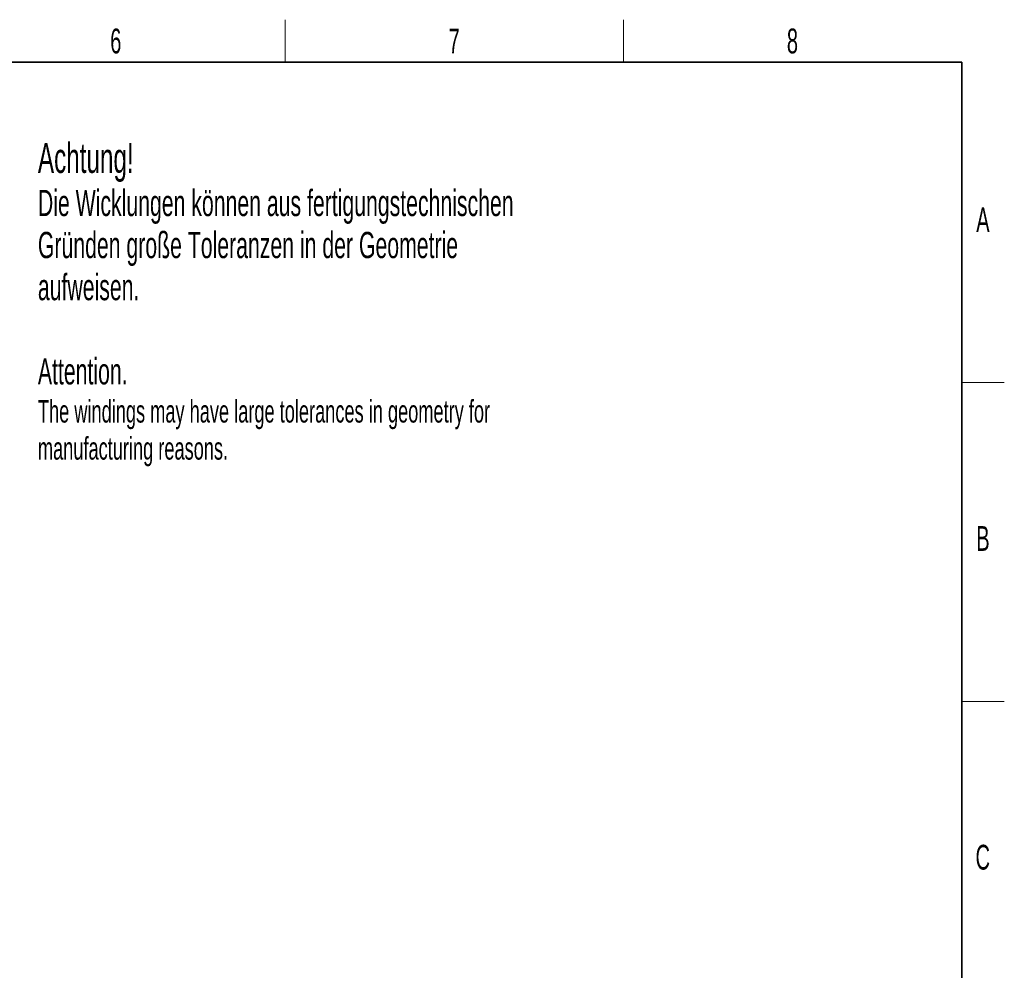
# Model space of a CAD drawing. Header units: millimetres. Extents: x 5 to 418, y 2 to 292.
# Tile 51 of 51: x 275 to 414, y 154 to 288. Entities that reach past the tile are written whole.
import ezdxf

# ---------------------------------------------------------------- set-up
doc = ezdxf.new("R2010")
doc.units = ezdxf.units.MM
doc.layers.add('SLD-0', color=7, linetype='Continuous')
doc.styles.add('SLDTEXTSTYLE0', font='TXT', dxfattribs={"width": 0.605})

msp = doc.modelspace()

# ---------------------------------------------------------------- linework, layer by layer
at = {"layer": 'SLD-0', "lineweight": 18}
for p, q in [((312.5, 282.5), (312.5, 288.5)), ((360.25, 282.5), (360.25, 288.5)), ((408, 237.25), (414, 237.25)), ((408, 192.25), (414, 192.25))]:
    msp.add_line(p, q, dxfattribs=at)
at = {"layer": 'SLD-0', "lineweight": 35}
for p, q in [((408, 282.5), (26, 282.5)), ((408, 12), (408, 282.5))]:
    msp.add_line(p, q, dxfattribs=at)

# ---------------------------------------------------------------- texts
at = {"layer": 'SLD-0', "style": 'SLDTEXTSTYLE0'}
for s, insert, char_height, attachment_point in [('6', (288.6027, 287.243), 3.5, 2), ('7', (336.3527, 287.243), 3.5, 2), ('8', (384.1027, 287.243), 3.5, 2), ('Achtung!', (277.6106, 271.097), 4.23333, 1), ('Die Wicklungen können aus fertigungstechnischen', (277.6106, 264.476), 3.704167, 1), ('A', (410.9816, 262.0011), 3.5, 2), ('Gründen große Toleranzen in der Geometrie', (277.6106, 258.5371), 3.704167, 1), ('aufweisen.', (277.6106, 252.5982), 3.70417, 1), ('Attention.', (277.6106, 240.7055), 3.70417, 1), ('The windings may have large tolerances in geometry for', (277.6106, 234.7922), 3.175, 1), ('manufacturing reasons.', (277.6106, 229.5588), 3.175, 1), ('B', (410.9816, 217.0011), 3.5, 2), ('C', (410.9597, 172.0011), 3.5, 2)]:
    msp.add_mtext(s, dxfattribs=dict(at, insert=insert, char_height=char_height, attachment_point=attachment_point))

doc.saveas('drawing.dxf')
